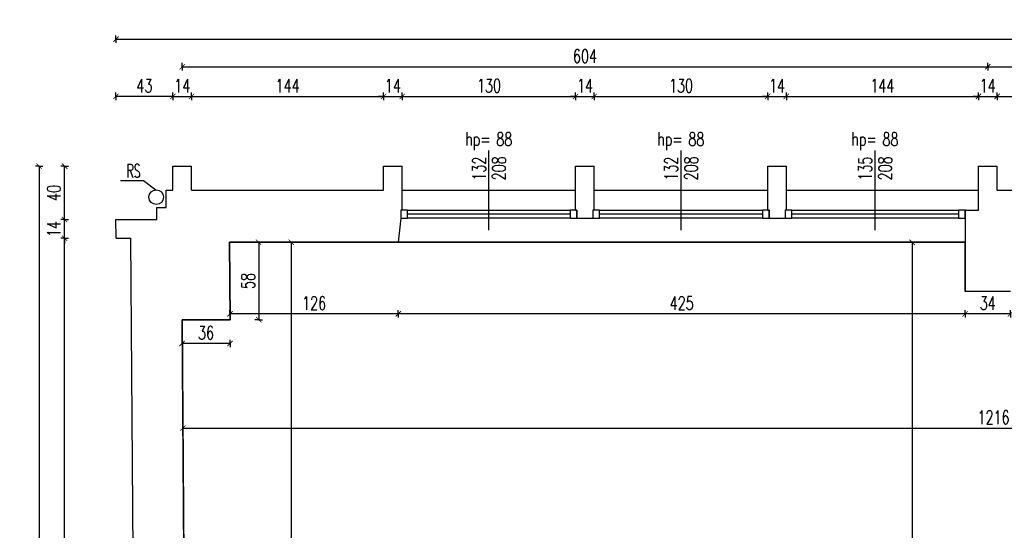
# Model space of a CAD drawing. Extents: x 36663 to 42423, y 7313 to 12123.
# Tile 5 of 54: x 36663 to 37401, y 8741 to 9123. Entities that reach past the tile are written whole.
import ezdxf
from ezdxf.enums import TextEntityAlignment as Align

# ---------------------------------------------------------------- set-up
doc = ezdxf.new("R2010")
doc.units = 0
doc.header["$MEASUREMENT"] = 0
doc.header["$PDMODE"] = 35
doc.header["$PDSIZE"] = 3
for name, color, linetype in [('W_area_1', 5, 'Continuous'), ('W_okna', 1, 'Continuous'), ('W_okna_txt', 1, 'Continuous'), ('W_opisy', 2, 'Continuous'), ('W_przekrojowa', 6, 'Continuous'), ('W_rama_okna', 2, 'Continuous'), ('W_rs', 144, 'Continuous'), ('W_szklo', 4, 'Continuous'), ('W_widok', 21, 'Continuous'), ('W_wymiary', 1, 'Continuous')]:
    doc.layers.add(name, color=color, linetype=linetype)
doc.styles.add('c20', font='simplex.shx', dxfattribs={"width": 0.7})
doc.dimstyles.new('c20_50', dxfattribs={"dimscale": 0.5, "dimtxt": 20, "dimasz": 8, "dimexe": 1.25, "dimexo": 0.625, "dimgap": 6, "dimtad": 1, "dimdec": 0, "dimrnd": 1, "dimtxsty": 'c20', "dimblk": 'ARCHTICK', "dimcen": 0, "dimse1": 1, "dimse2": 1, "dimclrd": 1, "dimclrt": 2, "dimadec": 0, "dimazin": 0, "dimtfac": 1, "dimtdec": 0, "dimtix": 1, "dimtmove": 1, "dimatfit": 3, "dimldrblk": 'ARCHTICK', "dimfxl": 1.25, "dimarcsym": 0})

# ---------------------------------------------------------------- blocks, each defined once
blk = doc.blocks.new('_ArchTick')
at = {"color": 2}
for q in [(0, 0.7), (0, -0.7)]:
    blk.add_line((0, 0), q, dxfattribs=at)
at = {"color": 0, "linetype": 'ByBlock', "const_width": 0.15}
blk.add_lwpolyline([(-0.5, -0.5), (0.5, 0.5)], dxfattribs=at)
blk = doc.blocks.new('*D12')
at = {"layer": 'Defpoints', "color": 0, "transparency": 16777216}
for p in [(36791.42, 9065.84), (36777.42, 9006.35), (36791.42, 9006.35)]:
    blk.add_point(p, dxfattribs=at)
at = {"layer": 'W_wymiary', "color": 1, "lineweight": -2, "transparency": 16777216}
for p, q in [((36777.42, 9065.84), (36773.42, 9065.84)), ((36777.42, 9065.84), (36791.42, 9065.84)), ((36791.42, 9065.84), (36795.42, 9065.84))]:
    blk.add_line(p, q, dxfattribs=at)
at = {"layer": 'W_wymiary', "color": 1, "lineweight": -2, "transparency": 16777216, "xscale": 4, "yscale": 4, "zscale": 4}
blk.add_blockref('_ArchTick', (36777.42, 9065.84), dxfattribs=at)
at = {"layer": 'W_wymiary', "color": 1, "lineweight": -2, "transparency": 16777216, "xscale": 4, "yscale": 4, "zscale": 4, "rotation": 180}
blk.add_blockref('_ArchTick', (36791.42, 9065.84), dxfattribs=at)
at = {"layer": 'W_wymiary', "color": 2, "transparency": 16777216, "insert": (36784.42, 9073.84), "char_height": 10, "attachment_point": 5, "style": 'c20'}
blk.add_mtext('14', dxfattribs=at)
blk = doc.blocks.new('*D13')
at = {"layer": 'Defpoints', "color": 0, "transparency": 16777216}
for p in [(36935.42, 9065.84), (36935.42, 9013.53), (36791.42, 9006.35)]:
    blk.add_point(p, dxfattribs=at)
at = {"layer": 'W_wymiary', "color": 1, "lineweight": -2, "transparency": 16777216}
blk.add_line((36791.42, 9065.84), (36935.42, 9065.84), dxfattribs=at)
at = {"layer": 'W_wymiary', "color": 1, "lineweight": -2, "transparency": 16777216, "xscale": 4, "yscale": 4, "zscale": 4, "rotation": 180}
blk.add_blockref('_ArchTick', (36791.42, 9065.84), dxfattribs=at)
at = {"layer": 'W_wymiary', "color": 1, "lineweight": -2, "transparency": 16777216, "xscale": 4, "yscale": 4, "zscale": 4}
blk.add_blockref('_ArchTick', (36935.42, 9065.84), dxfattribs=at)
at = {"layer": 'W_wymiary', "color": 2, "transparency": 16777216, "insert": (36863.42, 9073.84), "char_height": 10, "attachment_point": 5, "style": 'c20'}
blk.add_mtext('144', dxfattribs=at)
blk = doc.blocks.new('*D14')
at = {"layer": 'Defpoints', "color": 0, "transparency": 16777216}
for p in [(36949.42, 9065.84), (36935.42, 9013.53), (36949.42, 9013.53)]:
    blk.add_point(p, dxfattribs=at)
at = {"layer": 'W_wymiary', "color": 1, "lineweight": -2, "transparency": 16777216}
for p, q in [((36935.42, 9065.84), (36931.42, 9065.84)), ((36935.42, 9065.84), (36949.42, 9065.84)), ((36949.42, 9065.84), (36953.42, 9065.84))]:
    blk.add_line(p, q, dxfattribs=at)
at = {"layer": 'W_wymiary', "color": 1, "lineweight": -2, "transparency": 16777216, "xscale": 4, "yscale": 4, "zscale": 4}
blk.add_blockref('_ArchTick', (36935.42, 9065.84), dxfattribs=at)
at = {"layer": 'W_wymiary', "color": 1, "lineweight": -2, "transparency": 16777216, "xscale": 4, "yscale": 4, "zscale": 4, "rotation": 180}
blk.add_blockref('_ArchTick', (36949.42, 9065.84), dxfattribs=at)
at = {"layer": 'W_wymiary', "color": 2, "transparency": 16777216, "insert": (36942.42, 9073.84), "char_height": 10, "attachment_point": 5, "style": 'c20'}
blk.add_mtext('14', dxfattribs=at)
blk = doc.blocks.new('*D15')
at = {"layer": 'Defpoints', "color": 0, "transparency": 16777216}
for p in [(37079.42, 9065.84), (36949.42, 9013.53), (37079.42, 9013.53)]:
    blk.add_point(p, dxfattribs=at)
at = {"layer": 'W_wymiary', "color": 1, "lineweight": -2, "transparency": 16777216}
blk.add_line((36949.42, 9065.84), (37079.42, 9065.84), dxfattribs=at)
at = {"layer": 'W_wymiary', "color": 1, "lineweight": -2, "transparency": 16777216, "xscale": 4, "yscale": 4, "zscale": 4, "rotation": 180}
blk.add_blockref('_ArchTick', (36949.42, 9065.84), dxfattribs=at)
at = {"layer": 'W_wymiary', "color": 1, "lineweight": -2, "transparency": 16777216, "xscale": 4, "yscale": 4, "zscale": 4}
blk.add_blockref('_ArchTick', (37079.42, 9065.84), dxfattribs=at)
at = {"layer": 'W_wymiary', "color": 2, "transparency": 16777216, "insert": (37014.42, 9073.84), "char_height": 10, "attachment_point": 5, "style": 'c20'}
blk.add_mtext('130', dxfattribs=at)
blk = doc.blocks.new('*D16')
at = {"layer": 'Defpoints', "color": 0, "transparency": 16777216}
for p in [(37093.42, 9065.84), (37079.42, 9013.53), (37093.42, 9013.53)]:
    blk.add_point(p, dxfattribs=at)
at = {"layer": 'W_wymiary', "color": 1, "lineweight": -2, "transparency": 16777216}
for p, q in [((37079.42, 9065.84), (37075.42, 9065.84)), ((37079.42, 9065.84), (37093.42, 9065.84)), ((37093.42, 9065.84), (37097.42, 9065.84))]:
    blk.add_line(p, q, dxfattribs=at)
at = {"layer": 'W_wymiary', "color": 1, "lineweight": -2, "transparency": 16777216, "xscale": 4, "yscale": 4, "zscale": 4}
blk.add_blockref('_ArchTick', (37079.42, 9065.84), dxfattribs=at)
at = {"layer": 'W_wymiary', "color": 1, "lineweight": -2, "transparency": 16777216, "xscale": 4, "yscale": 4, "zscale": 4, "rotation": 180}
blk.add_blockref('_ArchTick', (37093.42, 9065.84), dxfattribs=at)
at = {"layer": 'W_wymiary', "color": 2, "transparency": 16777216, "insert": (37086.42, 9073.84), "char_height": 10, "attachment_point": 5, "style": 'c20'}
blk.add_mtext('14', dxfattribs=at)
blk = doc.blocks.new('*D17')
at = {"layer": 'Defpoints', "color": 0, "transparency": 16777216}
for p in [(37223.42, 9065.84), (37093.42, 9013.53), (37223.42, 9013.53)]:
    blk.add_point(p, dxfattribs=at)
at = {"layer": 'W_wymiary', "color": 1, "lineweight": -2, "transparency": 16777216}
blk.add_line((37093.42, 9065.84), (37223.42, 9065.84), dxfattribs=at)
at = {"layer": 'W_wymiary', "color": 1, "lineweight": -2, "transparency": 16777216, "xscale": 4, "yscale": 4, "zscale": 4, "rotation": 180}
blk.add_blockref('_ArchTick', (37093.42, 9065.84), dxfattribs=at)
at = {"layer": 'W_wymiary', "color": 1, "lineweight": -2, "transparency": 16777216, "xscale": 4, "yscale": 4, "zscale": 4}
blk.add_blockref('_ArchTick', (37223.42, 9065.84), dxfattribs=at)
at = {"layer": 'W_wymiary', "color": 2, "transparency": 16777216, "insert": (37158.42, 9073.84), "char_height": 10, "attachment_point": 5, "style": 'c20'}
blk.add_mtext('130', dxfattribs=at)
blk = doc.blocks.new('*D18')
at = {"layer": 'Defpoints', "color": 0, "transparency": 16777216}
for p in [(37237.42, 9065.84), (37223.42, 9013.53), (37237.42, 9013.53)]:
    blk.add_point(p, dxfattribs=at)
at = {"layer": 'W_wymiary', "color": 1, "lineweight": -2, "transparency": 16777216}
for p, q in [((37223.42, 9065.84), (37219.42, 9065.84)), ((37223.42, 9065.84), (37237.42, 9065.84)), ((37237.42, 9065.84), (37241.42, 9065.84))]:
    blk.add_line(p, q, dxfattribs=at)
at = {"layer": 'W_wymiary', "color": 1, "lineweight": -2, "transparency": 16777216, "xscale": 4, "yscale": 4, "zscale": 4}
blk.add_blockref('_ArchTick', (37223.42, 9065.84), dxfattribs=at)
at = {"layer": 'W_wymiary', "color": 1, "lineweight": -2, "transparency": 16777216, "xscale": 4, "yscale": 4, "zscale": 4, "rotation": 180}
blk.add_blockref('_ArchTick', (37237.42, 9065.84), dxfattribs=at)
at = {"layer": 'W_wymiary', "color": 2, "transparency": 16777216, "insert": (37230.42, 9073.84), "char_height": 10, "attachment_point": 5, "style": 'c20'}
blk.add_mtext('14', dxfattribs=at)
blk = doc.blocks.new('*D19')
at = {"layer": 'Defpoints', "color": 0, "transparency": 16777216}
for p in [(37381.42, 9065.84), (37237.42, 9013.53), (37381.42, 9013.53)]:
    blk.add_point(p, dxfattribs=at)
at = {"layer": 'W_wymiary', "color": 1, "lineweight": -2, "transparency": 16777216}
blk.add_line((37237.42, 9065.84), (37381.42, 9065.84), dxfattribs=at)
at = {"layer": 'W_wymiary', "color": 1, "lineweight": -2, "transparency": 16777216, "xscale": 4, "yscale": 4, "zscale": 4, "rotation": 180}
blk.add_blockref('_ArchTick', (37237.42, 9065.84), dxfattribs=at)
at = {"layer": 'W_wymiary', "color": 1, "lineweight": -2, "transparency": 16777216, "xscale": 4, "yscale": 4, "zscale": 4}
blk.add_blockref('_ArchTick', (37381.42, 9065.84), dxfattribs=at)
at = {"layer": 'W_wymiary', "color": 2, "transparency": 16777216, "insert": (37309.42, 9073.84), "char_height": 10, "attachment_point": 5, "style": 'c20'}
blk.add_mtext('144', dxfattribs=at)
blk = doc.blocks.new('*D20')
at = {"layer": 'Defpoints', "color": 0, "transparency": 16777216}
for p in [(37395.42, 9065.84), (37381.42, 9013.53), (37395.42, 9013.53)]:
    blk.add_point(p, dxfattribs=at)
at = {"layer": 'W_wymiary', "color": 1, "lineweight": -2, "transparency": 16777216}
for p, q in [((37381.42, 9065.84), (37377.42, 9065.84)), ((37381.42, 9065.84), (37395.42, 9065.84)), ((37395.42, 9065.84), (37399.42, 9065.84))]:
    blk.add_line(p, q, dxfattribs=at)
at = {"layer": 'W_wymiary', "color": 1, "lineweight": -2, "transparency": 16777216, "xscale": 4, "yscale": 4, "zscale": 4}
blk.add_blockref('_ArchTick', (37381.42, 9065.84), dxfattribs=at)
at = {"layer": 'W_wymiary', "color": 1, "lineweight": -2, "transparency": 16777216, "xscale": 4, "yscale": 4, "zscale": 4, "rotation": 180}
blk.add_blockref('_ArchTick', (37395.42, 9065.84), dxfattribs=at)
at = {"layer": 'W_wymiary', "color": 2, "transparency": 16777216, "insert": (37388.42, 9073.84), "char_height": 10, "attachment_point": 5, "style": 'c20'}
blk.add_mtext('14', dxfattribs=at)
blk = doc.blocks.new('*D21')
at = {"layer": 'Defpoints', "color": 0, "transparency": 16777216}
for p in [(37388.42, 9088.05), (36784.42, 9065.84), (37388.42, 9065.84)]:
    blk.add_point(p, dxfattribs=at)
at = {"layer": 'W_wymiary', "color": 1, "lineweight": -2, "transparency": 16777216}
blk.add_line((36784.42, 9088.05), (37388.42, 9088.05), dxfattribs=at)
at = {"layer": 'W_wymiary', "color": 1, "lineweight": -2, "transparency": 16777216, "xscale": 4, "yscale": 4, "zscale": 4, "rotation": 180}
blk.add_blockref('_ArchTick', (36784.42, 9088.05), dxfattribs=at)
at = {"layer": 'W_wymiary', "color": 1, "lineweight": -2, "transparency": 16777216, "xscale": 4, "yscale": 4, "zscale": 4}
blk.add_blockref('_ArchTick', (37388.42, 9088.05), dxfattribs=at)
at = {"layer": 'W_wymiary', "color": 2, "transparency": 16777216, "insert": (37086.42, 9096.05), "char_height": 10, "attachment_point": 5, "style": 'c20'}
blk.add_mtext('604', dxfattribs=at)
blk = doc.blocks.new('*D22')
at = {"layer": 'Defpoints', "color": 0, "transparency": 16777216}
for p in [(37538.42, 9065.84), (37395.42, 9013.53), (37538.42, 9013.53)]:
    blk.add_point(p, dxfattribs=at)
at = {"layer": 'W_wymiary', "color": 1, "lineweight": -2, "transparency": 16777216}
blk.add_line((37395.42, 9065.84), (37538.42, 9065.84), dxfattribs=at)
at = {"layer": 'W_wymiary', "color": 1, "lineweight": -2, "transparency": 16777216, "xscale": 4, "yscale": 4, "zscale": 4, "rotation": 180}
blk.add_blockref('_ArchTick', (37395.42, 9065.84), dxfattribs=at)
at = {"layer": 'W_wymiary', "color": 1, "lineweight": -2, "transparency": 16777216, "xscale": 4, "yscale": 4, "zscale": 4}
blk.add_blockref('_ArchTick', (37538.42, 9065.84), dxfattribs=at)
at = {"layer": 'W_wymiary', "color": 2, "transparency": 16777216, "insert": (37466.92, 9073.84), "char_height": 10, "attachment_point": 5, "style": 'c20'}
blk.add_mtext('143', dxfattribs=at)
blk = doc.blocks.new('*D30')
at = {"layer": 'Defpoints', "color": 0, "transparency": 16777216}
for p in [(37986.42, 9088.05), (37388.42, 9065.84), (37986.42, 9065.84)]:
    blk.add_point(p, dxfattribs=at)
at = {"layer": 'W_wymiary', "color": 1, "lineweight": -2, "transparency": 16777216}
blk.add_line((37388.42, 9088.05), (37986.42, 9088.05), dxfattribs=at)
at = {"layer": 'W_wymiary', "color": 1, "lineweight": -2, "transparency": 16777216, "xscale": 4, "yscale": 4, "zscale": 4, "rotation": 180}
blk.add_blockref('_ArchTick', (37388.42, 9088.05), dxfattribs=at)
at = {"layer": 'W_wymiary', "color": 1, "lineweight": -2, "transparency": 16777216, "xscale": 4, "yscale": 4, "zscale": 4}
blk.add_blockref('_ArchTick', (37986.42, 9088.05), dxfattribs=at)
at = {"layer": 'W_wymiary', "color": 2, "transparency": 16777216, "insert": (37687.42, 9096.05), "char_height": 10, "attachment_point": 5, "style": 'c20'}
blk.add_mtext('598', dxfattribs=at)
blk = doc.blocks.new('*U122')
at = {"layer": 'W_okna'}
for p, q in [((5, 14), (130, 14)), ((130, 8), (5, 8))]:
    blk.add_line(p, q, dxfattribs=at)
at = {"layer": 'W_okna_txt', "color": 1}
blk.add_line((67.5, -0.82), (67.5, 58.65), dxfattribs=at)
at = {"layer": 'W_rama_okna'}
for points in [[(0, 14), (0, 8), (5, 8), (5, 14)], [(130, 14), (130, 8), (135, 8), (135, 14)]]:
    blk.add_lwpolyline(points, close=True, dxfattribs=at)
at = {"layer": 'W_szklo'}
blk.add_line((130, 11), (5, 11), dxfattribs=at)
at = {"color": 1, "style": 'c20', "width": 0.7}
blk.add_text('hp=', height=10, dxfattribs=at).set_placement((59.21, 67.4), align=Align.MIDDLE_CENTER)
blk.add_attdef('PARAPET', text='', height=10, dxfattribs=at).set_placement((36.01, 61.21), align=Align.MIDDLE_LEFT)
at = {"layer": 'W_okna_txt', "color": 1, "style": 'c20', "width": 0.7, "flags": 4}
for tag, p in [('SZER', (23.15, 39.17)), ('WYS', (38.02, 39.38))]:
    blk.add_attdef(tag, text='', height=10, rotation=90, dxfattribs=at).set_placement(p, align=Align.MIDDLE_CENTER)
blk = doc.blocks.new('*U119')
at = {"layer": 'W_okna'}
for p, q in [((5, 14), (127, 14)), ((127, 8), (5, 8))]:
    blk.add_line(p, q, dxfattribs=at)
at = {"layer": 'W_okna_txt', "color": 1}
blk.add_line((66, -0.82), (66, 58.65), dxfattribs=at)
at = {"layer": 'W_rama_okna'}
for points in [[(0, 14), (0, 8), (5, 8), (5, 14)], [(127, 14), (127, 8), (132, 8), (132, 14)]]:
    blk.add_lwpolyline(points, close=True, dxfattribs=at)
at = {"layer": 'W_szklo'}
blk.add_line((127, 11), (5, 11), dxfattribs=at)
at = {"color": 1, "style": 'c20', "width": 0.7}
blk.add_text('hp=', height=10, dxfattribs=at).set_placement((57.71, 67.4), align=Align.MIDDLE_CENTER)
blk.add_attdef('PARAPET', text='', height=10, dxfattribs=at).set_placement((36.01, 61.21), align=Align.MIDDLE_LEFT)
at = {"layer": 'W_okna_txt', "color": 1, "style": 'c20', "width": 0.7, "flags": 4}
for tag, p in [('SZER', (23.15, 39.17)), ('WYS', (38.02, 39.38))]:
    blk.add_attdef(tag, text='', height=10, rotation=90, dxfattribs=at).set_placement(p, align=Align.MIDDLE_CENTER)
blk = doc.blocks.new('*D219')
at = {"layer": 'Defpoints', "color": 0, "transparency": 16777216}
for p in [(36734.77, 9065.84), (36777.42, 9006.35), (36734.77, 8973.53)]:
    blk.add_point(p, dxfattribs=at)
at = {"layer": 'W_wymiary', "color": 1, "lineweight": -2, "transparency": 16777216}
blk.add_line((36777.42, 9065.84), (36734.77, 9065.84), dxfattribs=at)
at = {"layer": 'W_wymiary', "color": 1, "lineweight": -2, "transparency": 16777216, "xscale": 4, "yscale": 4, "zscale": 4, "rotation": 180}
blk.add_blockref('_ArchTick', (36734.77, 9065.84), dxfattribs=at)
at = {"layer": 'W_wymiary', "color": 1, "lineweight": -2, "transparency": 16777216, "xscale": 4, "yscale": 4, "zscale": 4}
blk.add_blockref('_ArchTick', (36777.42, 9065.84), dxfattribs=at)
at = {"layer": 'W_wymiary', "color": 2, "transparency": 16777216, "insert": (36756.1, 9073.84), "char_height": 10, "attachment_point": 5, "style": 'c20'}
blk.add_mtext('43', dxfattribs=at)
blk = doc.blocks.new('*D223')
at = {"layer": 'Defpoints', "color": 0, "transparency": 16777216}
for p in [(36696.29, 8959.53), (36734.87, 8959.53), (36741.14, 7531.85)]:
    blk.add_point(p, dxfattribs=at)
at = {"layer": 'W_wymiary', "color": 1, "lineweight": -2, "transparency": 16777216}
blk.add_line((36696.29, 7531.85), (36696.29, 8959.53), dxfattribs=at)
at = {"layer": 'W_wymiary', "color": 1, "lineweight": -2, "transparency": 16777216, "xscale": 4, "yscale": 4, "zscale": 4}
for p, rotation in [((36696.29, 8959.53), 90), ((36696.29, 7531.85), 270)]:
    blk.add_blockref('_ArchTick', p, dxfattribs=dict(at, rotation=rotation))
at = {"layer": 'W_wymiary', "color": 2, "transparency": 16777216, "insert": (36688.29, 8245.69), "char_height": 10, "attachment_point": 5, "rotation": 90, "style": 'c20'}
blk.add_mtext('1428', dxfattribs=at)
blk = doc.blocks.new('*D224')
at = {"layer": 'Defpoints', "color": 0, "transparency": 16777216}
for p in [(36696.29, 8973.53), (36734.77, 8973.53), (36734.87, 8959.53)]:
    blk.add_point(p, dxfattribs=at)
at = {"layer": 'W_wymiary', "color": 1, "lineweight": -2, "transparency": 16777216}
for p, q in [((36696.29, 8973.53), (36696.29, 8977.53)), ((36696.29, 8959.53), (36696.29, 8973.53)), ((36696.29, 8959.53), (36696.29, 8955.53))]:
    blk.add_line(p, q, dxfattribs=at)
at = {"layer": 'W_wymiary', "color": 1, "lineweight": -2, "transparency": 16777216, "xscale": 4, "yscale": 4, "zscale": 4}
for p, rotation in [((36696.29, 8973.53), 270), ((36696.29, 8959.53), 90)]:
    blk.add_blockref('_ArchTick', p, dxfattribs=dict(at, rotation=rotation))
at = {"layer": 'W_wymiary', "color": 2, "transparency": 16777216, "insert": (36688.29, 8966.53), "char_height": 10, "attachment_point": 5, "rotation": 90, "style": 'c20'}
blk.add_mtext('14', dxfattribs=at)
blk = doc.blocks.new('*D225')
at = {"layer": 'Defpoints', "color": 0, "transparency": 16777216}
for p in [(36696.29, 9013.53), (36777.42, 9013.53), (36734.77, 8973.53)]:
    blk.add_point(p, dxfattribs=at)
at = {"layer": 'W_wymiary', "color": 1, "lineweight": -2, "transparency": 16777216}
blk.add_line((36696.29, 8973.53), (36696.29, 9013.53), dxfattribs=at)
at = {"layer": 'W_wymiary', "color": 1, "lineweight": -2, "transparency": 16777216, "xscale": 4, "yscale": 4, "zscale": 4}
for p, rotation in [((36696.29, 9013.53), 90), ((36696.29, 8973.53), 270)]:
    blk.add_blockref('_ArchTick', p, dxfattribs=dict(at, rotation=rotation))
at = {"layer": 'W_wymiary', "color": 2, "transparency": 16777216, "insert": (36688.29, 8993.53), "char_height": 10, "attachment_point": 5, "rotation": 90, "style": 'c20'}
blk.add_mtext('40', dxfattribs=at)
blk = doc.blocks.new('*D226')
at = {"layer": 'Defpoints', "color": 0, "transparency": 16777216}
for p in [(36777.42, 9013.53), (36677.14, 7477.53), (36779.72, 7477.53)]:
    blk.add_point(p, dxfattribs=at)
at = {"layer": 'W_wymiary', "color": 1, "lineweight": -2, "transparency": 16777216}
blk.add_line((36677.14, 9013.53), (36677.14, 7477.53), dxfattribs=at)
at = {"layer": 'W_wymiary', "color": 1, "lineweight": -2, "transparency": 16777216, "xscale": 4, "yscale": 4, "zscale": 4}
for p, rotation in [((36677.14, 9013.53), 90), ((36677.14, 7477.53), 270)]:
    blk.add_blockref('_ArchTick', p, dxfattribs=dict(at, rotation=rotation))
at = {"layer": 'W_wymiary', "color": 2, "transparency": 16777216, "insert": (36669.14, 8245.53), "char_height": 10, "attachment_point": 5, "rotation": 90, "style": 'c20'}
blk.add_mtext('1536', dxfattribs=at)
blk = doc.blocks.new('*D274')
at = {"layer": 'Defpoints', "color": 0, "transparency": 16777216}
for p in [(37346.95, 8956.53), (37331.67, 8374.53), (37346.95, 8374.53)]:
    blk.add_point(p, dxfattribs=at)
at = {"layer": 'W_wymiary', "color": 1, "lineweight": -2, "transparency": 16777216}
blk.add_line((37331.67, 8956.53), (37331.67, 8374.53), dxfattribs=at)
at = {"layer": 'W_wymiary', "color": 1, "lineweight": -2, "transparency": 16777216, "xscale": 4, "yscale": 4, "zscale": 4}
for p, rotation in [((37331.67, 8956.53), 90), ((37331.67, 8374.53), 270)]:
    blk.add_blockref('_ArchTick', p, dxfattribs=dict(at, rotation=rotation))
at = {"layer": 'W_wymiary', "color": 2, "transparency": 16777216, "insert": (37323.67, 8665.53), "char_height": 10, "attachment_point": 5, "rotation": 90, "style": 'c20'}
blk.add_mtext('582', dxfattribs=at)
blk = doc.blocks.new('*D295')
at = {"layer": 'Defpoints', "color": 0, "transparency": 16777216}
for p in [(37371.42, 8919.53), (37405.42, 8919.53), (37371.42, 8902.89)]:
    blk.add_point(p, dxfattribs=at)
at = {"layer": 'W_wymiary', "color": 1, "lineweight": -2, "transparency": 16777216}
blk.add_line((37405.42, 8902.89), (37371.42, 8902.89), dxfattribs=at)
at = {"layer": 'W_wymiary', "color": 1, "lineweight": -2, "transparency": 16777216, "xscale": 4, "yscale": 4, "zscale": 4, "rotation": 180}
blk.add_blockref('_ArchTick', (37371.42, 8902.89), dxfattribs=at)
at = {"layer": 'W_wymiary', "color": 1, "lineweight": -2, "transparency": 16777216, "xscale": 4, "yscale": 4, "zscale": 4}
blk.add_blockref('_ArchTick', (37405.42, 8902.89), dxfattribs=at)
at = {"layer": 'W_wymiary', "color": 2, "transparency": 16777216, "insert": (37388.42, 8910.89), "char_height": 10, "attachment_point": 5, "style": 'c20'}
blk.add_mtext('34', dxfattribs=at)
blk = doc.blocks.new('*D296')
at = {"layer": 'Defpoints', "color": 0, "transparency": 16777216}
for p in [(36946.42, 8956.53), (37371.42, 8919.53), (36946.42, 8902.89)]:
    blk.add_point(p, dxfattribs=at)
at = {"layer": 'W_wymiary', "color": 1, "lineweight": -2, "transparency": 16777216}
blk.add_line((37371.42, 8902.89), (36946.42, 8902.89), dxfattribs=at)
at = {"layer": 'W_wymiary', "color": 1, "lineweight": -2, "transparency": 16777216, "xscale": 4, "yscale": 4, "zscale": 4, "rotation": 180}
blk.add_blockref('_ArchTick', (36946.42, 8902.89), dxfattribs=at)
at = {"layer": 'W_wymiary', "color": 1, "lineweight": -2, "transparency": 16777216, "xscale": 4, "yscale": 4, "zscale": 4}
blk.add_blockref('_ArchTick', (37371.42, 8902.89), dxfattribs=at)
at = {"layer": 'W_wymiary', "color": 2, "transparency": 16777216, "insert": (37158.92, 8910.89), "char_height": 10, "attachment_point": 5, "style": 'c20'}
blk.add_mtext('425', dxfattribs=at)
blk = doc.blocks.new('*D297')
at = {"layer": 'Defpoints', "color": 0, "transparency": 16777216}
for p in [(36946.42, 8956.53), (36820.22, 8910.84), (36820.22, 8902.89)]:
    blk.add_point(p, dxfattribs=at)
at = {"layer": 'W_wymiary', "color": 1, "lineweight": -2, "transparency": 16777216}
blk.add_line((36946.42, 8902.89), (36820.22, 8902.89), dxfattribs=at)
at = {"layer": 'W_wymiary', "color": 1, "lineweight": -2, "transparency": 16777216, "xscale": 4, "yscale": 4, "zscale": 4, "rotation": 180}
blk.add_blockref('_ArchTick', (36820.22, 8902.89), dxfattribs=at)
at = {"layer": 'W_wymiary', "color": 1, "lineweight": -2, "transparency": 16777216, "xscale": 4, "yscale": 4, "zscale": 4}
blk.add_blockref('_ArchTick', (36946.42, 8902.89), dxfattribs=at)
at = {"layer": 'W_wymiary', "color": 2, "transparency": 16777216, "insert": (36883.32, 8910.89), "char_height": 10, "attachment_point": 5, "style": 'c20'}
blk.add_mtext('126', dxfattribs=at)
blk = doc.blocks.new('*D298')
at = {"layer": 'Defpoints', "color": 0, "transparency": 16777216}
for p in [(36784.31, 8898.53), (36820.31, 8898.53), (36784.31, 8880.72)]:
    blk.add_point(p, dxfattribs=at)
at = {"layer": 'W_wymiary', "color": 1, "lineweight": -2, "transparency": 16777216}
blk.add_line((36820.31, 8880.72), (36784.31, 8880.72), dxfattribs=at)
at = {"layer": 'W_wymiary', "color": 1, "lineweight": -2, "transparency": 16777216, "xscale": 4, "yscale": 4, "zscale": 4, "rotation": 180}
blk.add_blockref('_ArchTick', (36784.31, 8880.72), dxfattribs=at)
at = {"layer": 'W_wymiary', "color": 1, "lineweight": -2, "transparency": 16777216, "xscale": 4, "yscale": 4, "zscale": 4}
blk.add_blockref('_ArchTick', (36820.31, 8880.72), dxfattribs=at)
at = {"layer": 'W_wymiary', "color": 2, "transparency": 16777216, "insert": (36802.31, 8888.72), "char_height": 10, "attachment_point": 5, "style": 'c20'}
blk.add_mtext('36', dxfattribs=at)
blk = doc.blocks.new('*D299')
at = {"layer": 'Defpoints', "color": 0, "transparency": 16777216}
for p in [(36819.9, 8956.53), (36820.31, 8898.53), (36841.77, 8898.53)]:
    blk.add_point(p, dxfattribs=at)
at = {"layer": 'W_wymiary', "color": 1, "lineweight": -2, "transparency": 16777216}
blk.add_line((36841.77, 8956.53), (36841.77, 8898.53), dxfattribs=at)
at = {"layer": 'W_wymiary', "color": 1, "lineweight": -2, "transparency": 16777216, "xscale": 4, "yscale": 4, "zscale": 4}
for p, rotation in [((36841.77, 8956.53), 90), ((36841.77, 8898.53), 270)]:
    blk.add_blockref('_ArchTick', p, dxfattribs=dict(at, rotation=rotation))
at = {"layer": 'W_wymiary', "color": 2, "transparency": 16777216, "insert": (36833.77, 8927.53), "char_height": 10, "attachment_point": 5, "rotation": 90, "style": 'c20'}
blk.add_mtext('58', dxfattribs=at)
blk = doc.blocks.new('*D300')
at = {"layer": 'Defpoints', "color": 0, "transparency": 16777216}
for p in [(36864.47, 8956.53), (36864.47, 8374.53), (36866.22, 8374.53)]:
    blk.add_point(p, dxfattribs=at)
at = {"layer": 'W_wymiary', "color": 1, "lineweight": -2, "transparency": 16777216}
blk.add_line((36866.22, 8956.53), (36866.22, 8374.53), dxfattribs=at)
at = {"layer": 'W_wymiary', "color": 1, "lineweight": -2, "transparency": 16777216, "xscale": 4, "yscale": 4, "zscale": 4}
for p, rotation in [((36866.22, 8956.53), 90), ((36866.22, 8374.53), 270)]:
    blk.add_blockref('_ArchTick', p, dxfattribs=dict(at, rotation=rotation))
at = {"layer": 'W_wymiary', "color": 2, "transparency": 16777216, "insert": (36858.22, 8665.53), "char_height": 10, "attachment_point": 5, "rotation": 90, "style": 'c20'}
blk.add_mtext('582', dxfattribs=at)
blk = doc.blocks.new('*D302')
at = {"layer": 'Defpoints', "color": 0, "transparency": 16777216}
for p in [(38000.56, 8817.37), (36784.96, 8808.98), (38000.56, 8776.53)]:
    blk.add_point(p, dxfattribs=at)
at = {"layer": 'W_wymiary', "color": 1, "lineweight": -2, "transparency": 16777216}
blk.add_line((36784.96, 8817.37), (38000.56, 8817.37), dxfattribs=at)
at = {"layer": 'W_wymiary', "color": 1, "lineweight": -2, "transparency": 16777216, "xscale": 4, "yscale": 4, "zscale": 4, "rotation": 180}
blk.add_blockref('_ArchTick', (36784.96, 8817.37), dxfattribs=at)
at = {"layer": 'W_wymiary', "color": 1, "lineweight": -2, "transparency": 16777216, "xscale": 4, "yscale": 4, "zscale": 4}
blk.add_blockref('_ArchTick', (38000.56, 8817.37), dxfattribs=at)
at = {"layer": 'W_wymiary', "color": 2, "transparency": 16777216, "insert": (37392.76, 8825.37), "char_height": 10, "attachment_point": 5, "style": 'c20'}
blk.add_mtext('1216', dxfattribs=at)
blk = doc.blocks.new('*D307')
at = {"layer": 'Defpoints', "color": 0, "transparency": 16777216}
for p in [(39828.32, 9108.72), (39828.32, 8995.53), (36734.77, 8973.53)]:
    blk.add_point(p, dxfattribs=at)
at = {"layer": 'W_wymiary', "color": 1, "lineweight": -2, "transparency": 16777216}
blk.add_line((36734.77, 9108.72), (39828.32, 9108.72), dxfattribs=at)
at = {"layer": 'W_wymiary', "color": 1, "lineweight": -2, "transparency": 16777216, "xscale": 4, "yscale": 4, "zscale": 4, "rotation": 180}
blk.add_blockref('_ArchTick', (36734.77, 9108.72), dxfattribs=at)
at = {"layer": 'W_wymiary', "color": 1, "lineweight": -2, "transparency": 16777216, "xscale": 4, "yscale": 4, "zscale": 4}
blk.add_blockref('_ArchTick', (39828.32, 9108.72), dxfattribs=at)
at = {"layer": 'W_wymiary', "color": 2, "transparency": 16777216, "insert": (38281.55, 9116.72), "char_height": 10, "attachment_point": 5, "style": 'c20'}
blk.add_mtext('3094', dxfattribs=at)

msp = doc.modelspace()

# ---------------------------------------------------------------- linework, layer by layer
at = {"layer": 'W_area_1'}
msp.add_lwpolyline([(37405.42, 8919.53), (37371.42, 8919.53), (37371.42, 8956.53), (37236.42, 8956.53), (37224.42, 8956.53), (37092.42, 8956.53), (37080.42, 8956.53), (36946.42, 8956.53), (36819.9, 8956.53), (36820.31, 8898.53), (36784.31, 8898.53), (36787.65, 8434.53), (36821.42, 8434.53), (36821.42, 8374.53), (37364.42, 8374.53), (37364.42, 8410.53), (37404.42, 8410.53)], dxfattribs=at)
at = {"layer": 'W_opisy'}
msp.add_lwpolyline([(36738.26, 9002.78), (36755.51, 9002.78), (36764.55, 8995.82)], dxfattribs=at)
at = {"layer": 'W_przekrojowa'}
for p, q in [((36777.42, 9013.53), (36791.42, 9013.53)), ((36777.42, 8995.53), (36777.42, 9013.53)), ((36791.42, 8995.53), (36791.42, 9013.53)), ((36935.42, 9013.53), (36949.42, 9013.53)), ((36935.42, 8995.53), (36935.42, 9013.53)), ((36949.42, 8980.53), (36949.42, 9013.53)), ((37079.42, 9013.53), (37093.42, 9013.53)), ((37079.42, 8980.53), (37079.42, 9013.53)), ((37093.42, 8980.53), (37093.42, 9013.53)), ((37223.42, 9013.53), (37237.42, 9013.53)), ((37223.42, 8980.53), (37223.42, 9013.53)), ((37237.42, 8980.53), (37237.42, 9013.53)), ((37381.42, 9013.53), (37395.42, 9013.53)), ((37381.42, 8980.53), (37381.42, 9013.53)), ((37395.42, 8995.53), (37395.42, 9013.53)), ((36772.42, 8995.53), (36777.42, 8995.53)), ((36772.42, 8982.53), (36772.42, 8995.53)), ((36791.42, 8995.53), (36935.42, 8995.53)), ((37395.42, 8995.53), (37538.42, 8995.53)), ((36765.42, 8982.53), (36772.42, 8982.53)), ((36765.42, 8973.53), (36765.42, 8982.53)), ((36949.42, 8980.53), (36948.42, 8980.53)), ((36948.42, 8980.53), (36948.42, 8974.53)), ((37079.42, 8980.53), (37080.42, 8980.53)), ((37080.42, 8980.53), (37080.42, 8974.53)), ((37093.42, 8980.53), (37092.42, 8980.53)), ((37092.42, 8980.53), (37092.42, 8974.53)), ((37223.42, 8980.53), (37224.42, 8980.53)), ((37224.42, 8980.53), (37224.42, 8974.53)), ((37237.42, 8980.53), (37236.42, 8980.53)), ((37236.42, 8980.53), (37236.42, 8974.53)), ((37371.42, 8980.53), (37381.42, 8980.53)), ((37371.42, 8980.53), (37371.42, 8919.53)), ((36734.87, 8959.53), (36734.77, 8973.53)), ((36734.77, 8973.53), (36765.42, 8973.53)), ((36948.42, 8974.53), (36946.42, 8956.53)), ((37080.42, 8974.53), (37092.42, 8974.53)), ((37224.42, 8974.53), (37236.42, 8974.53)), ((36734.87, 8959.53), (36745.87, 8959.53)), ((36756.14, 7531.96), (36745.87, 8959.53)), ((36819.9, 8956.53), (36946.42, 8956.53)), ((36820.31, 8898.53), (36819.9, 8956.53)), ((37405.42, 8919.53), (37371.42, 8919.53)), ((36787.65, 8434.53), (36784.31, 8898.53)), ((36784.31, 8898.53), (36820.31, 8898.53))]:
    msp.add_line(p, q, dxfattribs=at)
at = {"layer": 'W_rs'}
msp.add_circle((36764.93, 8990.33), 5.5, dxfattribs=at)
at = {"layer": 'W_widok'}
for p, q in [((36949.42, 8995.53), (37079.42, 8995.53)), ((37093.42, 8995.53), (37223.42, 8995.53)), ((37237.42, 8995.53), (37381.42, 8995.53)), ((36946.42, 8956.53), (37080.42, 8956.53)), ((37080.42, 8956.53), (37092.42, 8956.53)), ((37092.42, 8956.53), (37224.42, 8956.53)), ((37224.42, 8956.53), (37236.42, 8956.53)), ((37236.42, 8956.53), (37371.42, 8956.53))]:
    msp.add_line(p, q, dxfattribs=at)

# ---------------------------------------------------------------- block references
at = {"layer": 'W_okna'}
ref = msp.add_blockref('*U119', (36948.42, 8966.53), dxfattribs=at)
ref.add_attrib('SZER', '132', dxfattribs={"layer": 'W_okna_txt', "color": 1, "height": 10, "rotation": 90, "style": 'c20', "width": 0.7, "flags": 4}).set_placement((37007.07, 9011.7), align=Align.MIDDLE_CENTER)
ref.add_attrib('WYS', '208', dxfattribs={"layer": 'W_okna_txt', "color": 1, "height": 10, "rotation": 90, "style": 'c20', "width": 0.7, "flags": 4}).set_placement((37021.94, 9011.91), align=Align.MIDDLE_CENTER)
ref.add_attrib('PARAPET', '88', dxfattribs={"layer": '0', "color": 1, "height": 10, "style": 'c20', "width": 0.7}).set_placement((37019.93, 9033.74), align=Align.MIDDLE_LEFT)
ref = msp.add_blockref('*U119', (37092.42, 8966.53), dxfattribs=at)
ref.add_attrib('SZER', '132', dxfattribs={"layer": 'W_okna_txt', "color": 1, "height": 10, "rotation": 90, "style": 'c20', "width": 0.7, "flags": 4}).set_placement((37151.07, 9011.7), align=Align.MIDDLE_CENTER)
ref.add_attrib('WYS', '208', dxfattribs={"layer": 'W_okna_txt', "color": 1, "height": 10, "rotation": 90, "style": 'c20', "width": 0.7, "flags": 4}).set_placement((37165.94, 9011.91), align=Align.MIDDLE_CENTER)
ref.add_attrib('PARAPET', '88', dxfattribs={"layer": '0', "color": 1, "height": 10, "style": 'c20', "width": 0.7}).set_placement((37163.93, 9033.74), align=Align.MIDDLE_LEFT)
ref = msp.add_blockref('*U122', (37236.42, 8966.53), dxfattribs=at)
ref.add_attrib('SZER', '135', dxfattribs={"layer": 'W_okna_txt', "color": 1, "height": 10, "rotation": 90, "style": 'c20', "width": 0.7, "flags": 4}).set_placement((37296.57, 9011.7), align=Align.MIDDLE_CENTER)
ref.add_attrib('WYS', '208', dxfattribs={"layer": 'W_okna_txt', "color": 1, "height": 10, "rotation": 90, "style": 'c20', "width": 0.7, "flags": 4}).set_placement((37311.44, 9011.91), align=Align.MIDDLE_CENTER)
ref.add_attrib('PARAPET', '88', dxfattribs={"layer": '0', "color": 1, "height": 10, "style": 'c20', "width": 0.7}).set_placement((37309.43, 9033.74), align=Align.MIDDLE_LEFT)

# ---------------------------------------------------------------- texts
at = {"layer": 'W_opisy', "style": 'c20', "width": 0.6}
msp.add_text('RS', height=10, dxfattribs=at).set_placement((36747.95, 9009.98), align=Align.MIDDLE_CENTER)

# ---------------------------------------------------------------- dimensions: what is measured, and where the dimension line sits
at = {"layer": 'W_wymiary'}
for base, p1, p2, picture, middle in [((39828.32, 9108.72), (36734.77, 8973.53), (39828.32, 8995.53), '*D307', (38281.55, 9116.72)), ((37388.42, 9088.05), (36784.42, 9065.84), (37388.42, 9065.84), '*D21', (37086.42, 9096.05)), ((37986.42, 9088.05), (37388.42, 9065.84), (37986.42, 9065.84), '*D30', (37687.42, 9096.05)), ((36734.77, 9065.84), (36777.42, 9006.35), (36734.77, 8973.53), '*D219', (36756.1, 9073.84)), ((36791.42, 9065.84), (36777.42, 9006.35), (36791.42, 9006.35), '*D12', (36784.42, 9073.84)), ((36935.42, 9065.84), (36791.42, 9006.35), (36935.42, 9013.53), '*D13', (36863.42, 9073.84)), ((36949.42, 9065.84), (36935.42, 9013.53), (36949.42, 9013.53), '*D14', (36942.42, 9073.84)), ((37079.42, 9065.84), (36949.42, 9013.53), (37079.42, 9013.53), '*D15', (37014.42, 9073.84)), ((37093.42, 9065.84), (37079.42, 9013.53), (37093.42, 9013.53), '*D16', (37086.42, 9073.84)), ((37223.42, 9065.84), (37093.42, 9013.53), (37223.42, 9013.53), '*D17', (37158.42, 9073.84)), ((37237.42, 9065.84), (37223.42, 9013.53), (37237.42, 9013.53), '*D18', (37230.42, 9073.84)), ((37381.42, 9065.84), (37237.42, 9013.53), (37381.42, 9013.53), '*D19', (37309.42, 9073.84)), ((37395.42, 9065.84), (37381.42, 9013.53), (37395.42, 9013.53), '*D20', (37388.42, 9073.84)), ((37538.42, 9065.84), (37395.42, 9013.53), (37538.42, 9013.53), '*D22', (37466.92, 9073.84)), ((36820.22, 8902.89), (36946.42, 8956.53), (36820.22, 8910.84), '*D297', (36883.32, 8910.89)), ((36946.42, 8902.89), (37371.42, 8919.53), (36946.42, 8956.53), '*D296', (37158.92, 8910.89)), ((37371.42, 8902.89), (37405.42, 8919.53), (37371.42, 8919.53), '*D295', (37388.42, 8910.89)), ((36784.31, 8880.72), (36820.31, 8898.53), (36784.31, 8898.53), '*D298', (36802.31, 8888.72)), ((38000.56, 8817.37), (36784.96, 8808.98), (38000.56, 8776.53), '*D302', (37392.76, 8825.37))]:
    dim = msp.add_linear_dim(base=base, p1=p1, p2=p2, dimstyle='c20_50', dxfattribs=at)
    dim.commit()
    dim.dimension.update_dxf_attribs({"geometry": picture, "text_midpoint": middle})
for base, p1, p2, picture, middle in [((36677.14, 7477.53), (36777.42, 9013.53), (36779.72, 7477.53), '*D226', (36669.14, 8245.53)), ((36696.29, 9013.53), (36734.77, 8973.53), (36777.42, 9013.53), '*D225', (36688.29, 8993.53)), ((36696.29, 8973.53), (36734.87, 8959.53), (36734.77, 8973.53), '*D224', (36688.29, 8966.53)), ((36696.29, 8959.53), (36741.14, 7531.85), (36734.87, 8959.53), '*D223', (36688.29, 8245.69)), ((36841.77, 8898.53), (36819.9, 8956.53), (36820.31, 8898.53), '*D299', (36833.77, 8927.53)), ((36866.22, 8374.53), (36864.47, 8956.53), (36864.47, 8374.53), '*D300', (36858.22, 8665.53)), ((37331.67, 8374.53), (37346.95, 8956.53), (37346.95, 8374.53), '*D274', (37323.67, 8665.53))]:
    dim = msp.add_linear_dim(base=base, p1=p1, p2=p2, angle=90, dimstyle='c20_50', dxfattribs=at)
    dim.commit()
    dim.dimension.update_dxf_attribs({"geometry": picture, "text_midpoint": middle})

doc.saveas('drawing.dxf')
